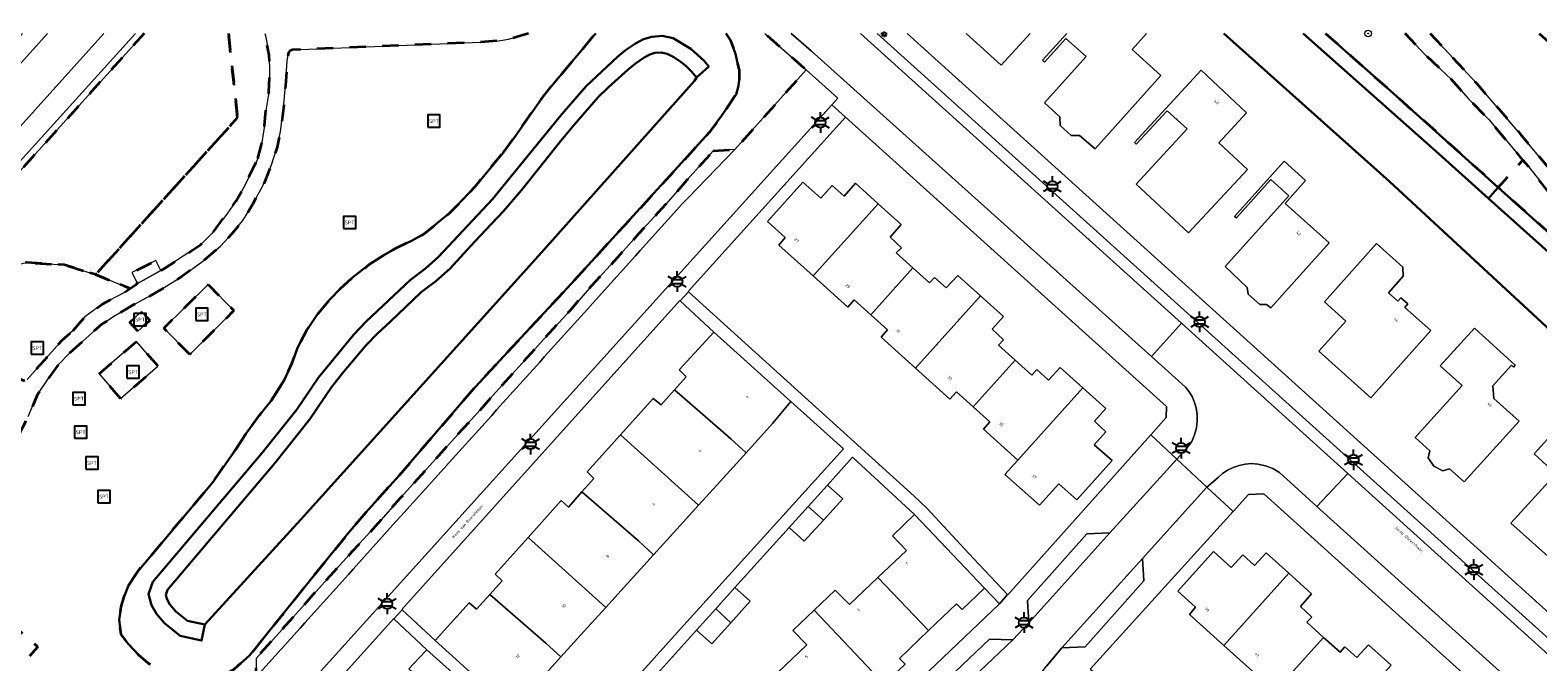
# Model space of a CAD drawing. Extents: x 105780 to 185197, y 477999 to 525027.
# Tile 236 of 256: x 108518 to 108702, y 480023 to 480100. Entities that reach past the tile are written whole.
import ezdxf
from ezdxf.enums import TextEntityAlignment as Align

# ---------------------------------------------------------------- set-up
doc = ezdxf.new("R2010")
doc.units = 0
doc.linetypes.add('XX-HIDDEN', pattern=[4, 2, -2])
for name, color, linetype, lineweight in [('B-GV-GR-MATERIAALGRENS-G', 252, 'XX-HIDDEN', 35), ('B-RO-IE-MEUBILAIR_WEGMEUBILAIR-S', 252, 'Continuous', 25), ('B-RO-IE-TERREINAFSCHEIDING_KUNSTMATIG_HEKWERK-G', 252, 'IE-TERREINAFSCHEIDING-KUNSTMATIG', 18), ('B-WE-GW-WATERGANG_SLOOT_INSTEEK-G', 252, 'Continuous', 30), ('B-XX-KG-KADASTRAAL_BEBOUWING-G', 252, 'Continuous', 20), ('B1-WE-GR-BOOM-S', 90, 'Continuous', 25), ('B1-WE-OG-BEBOUWING-T18', 7, 'Continuous', 18), ('B1-WE-OG-TERREIN_ERF-GV', 252, 'Continuous', 18), ('B1-WE-OG-TOPOGRAFIE-T18', 10, 'Continuous', 18), ('B1-WE-VH-VERHARDING_ASFALT-GV', 252, 'Continuous', 18), ('B1-WE-VH-VERHARDING_BETONSTRAATSTEEN-GV', 252, 'Continuous', 18), ('B1-WE-VH-VERHARDING_TEGEL-GV', 252, 'Continuous', 18), ('B1-WE-VH-VERHARDING_TEGEL_RUBBER-GV', 252, 'Continuous', 18)]:
    doc.layers.add(name, color=color, linetype=linetype, lineweight=lineweight)
doc.styles.add('NLCS-ISO', font='NLCS-ISO.ttf')
doc.styles.add('NLCS-ISO-M200-T18', font='NLCS-ISO.ttf', dxfattribs={"height": 0.36})
doc.linetypes.add('IE-TERREINAFSCHEIDING-KUNSTMATIG', pattern='A,4,[82,NLCS.SHX,S=0.75,R=90,X=0,Y=0],4,-2', length=10)

# ---------------------------------------------------------------- blocks, each defined once
blk = doc.blocks.new('B-SIE-WEG_LICHTMAST-SO')
at = {"ltscale": 0.1}
for p, q in [((-1.1, 0.63), (-2.19, 1.27)), ((0, 1.27), (0, 2.53)), ((1.1, 0.63), (2.19, 1.27)), ((-1.1, -0.63), (-2.19, -1.27)), ((0, -1.27), (0, -2.53)), ((1.1, -0.63), (2.19, -1.27))]:
    blk.add_line(p, q, dxfattribs=at)
at = {"flags": 128}
for points in [[(-1.16, 0.5), (1.16, 0.5)], [(-1.16, -0.5), (1.16, -0.5)]]:
    blk.add_lwpolyline(points, dxfattribs=at)
at = {"ltscale": 0.1}
blk.add_circle((0, 0), 1.27, dxfattribs=at)
at = {"style": 'NLCS-ISO'}
blk.add_attdef('TYPE', text='', height=1.8, dxfattribs=at).set_placement((0, 2.53), align=Align.BOTTOM_CENTER)
blk = doc.blocks.new('SIE-WEG_SPEELTOESTEL-SO')
at = {"flags": 128}
blk.add_lwpolyline([(-0.75, -0.75), (0.75, -0.75), (0.75, 0.75), (-0.75, 0.75)], close=True, dxfattribs=at)
at = {"style": 'NLCS-ISO'}
blk.add_text('SPT', height=0.45, dxfattribs=at).set_placement((0, 0), align=Align.MIDDLE_CENTER)

msp = doc.modelspace()

# ---------------------------------------------------------------- linework, layer by layer
at = {"layer": 'B-GV-GR-MATERIAALGRENS-G', "flags": 128}
for points in [[(108579.025, 480100.013), (108578.062, 480099.706), (108576.596, 480099.307), (108575.349, 480099.113), (108573.19, 480098.953), (108550.184, 480098.025), (108549.875, 480097.87), (108549.714, 480097.679), (108549.53, 480096.617), (108549.347, 480093.653), (108549.112, 480090.91), (108548.743, 480088.044), (108548.31, 480086.122), (108547.64, 480083.955), (108546.569, 480081.383), (108545.296, 480079.1), (108544.524, 480077.809), (108544.139, 480077.165), (108542.781, 480075.52), (108541.408, 480074.034), (108539.261, 480072.192), (108536.68, 480070.33), (108533.683, 480068.433), (108530.618, 480066.771), (108528.576, 480065.583), (108526.927, 480064.509), (108523.002, 480061.018), (108521.566, 480059.527), (108520.355, 480057.846), (108518.995, 480055.846), (108517.912, 480053.224), (108516.241, 480049.941), (108512.457, 480043.837), (108506.659, 480035.837), (108515.317, 480028.355), (108519.102, 480025.085), (108508.127, 480013.069), (108504.408, 480016.411), (108496.822, 480023.227), (108495.642, 480021.757), (108493.462, 480019.352), (108501.224, 480012.355), (108510.368, 480004.573), (108510.371, 480004.57), (108514.333, 480004.643), (108524.949, 480015.365), (108540.952, 480016.132), (108541.277, 480016.506), (108542.196, 480017.516), (108542.995, 480018.394), (108541.869, 480019.38), (108543.208, 480020.846), (108543.531, 480021.2), (108544.639, 480020.169), (108545.806, 480021.492), (108545.741, 480023.686), (108548.921, 480027.194), (108551.617, 480030.242), (108554.824, 480033.791), (108557.499, 480036.721), (108560.715, 480040.254), (108563.341, 480043.236), (108566.571, 480046.789), (108569.211, 480049.74), (108572.434, 480053.26), (108575.037, 480056.196), (108578.248, 480059.751), (108580.889, 480062.686), (108584.139, 480066.232), (108586.714, 480069.187), (108589.952, 480072.701), (108592.563, 480075.632), (108595.793, 480079.158), (108598.408, 480082.113), (108601.594, 480085.676)], [(108532.089, 480100.013), (108503.594, 480068.504), (108506.057, 480066.407), (108507.246, 480067.744), (108510.287, 480069.748), (108514.12, 480071.219), (108517.689, 480072.021), (108522.316, 480071.753), (108526.149, 480070.55), (108543.494, 480089.73)], [(108542.367, 480100.013), (108543.494, 480089.73), (108526.149, 480070.55), (108530.351, 480068.851), (108531.251, 480069.458), (108530.567, 480070.795), (108533.503, 480072.268), (108534.119, 480071.047), (108534.707, 480071.371), (108538.991, 480074.232), (108540.36, 480075.572), (108542.042, 480077.777), (108543.323, 480079.577), (108544.372, 480081.454), (108545.979, 480084.732)], [(108603.132, 480100.013), (108603.69, 480099.134), (108604.313, 480097.531), (108604.75, 480095.503), (108604.754, 480094.317), (108604.675, 480093.612), (108604.377, 480092.556), (108602.603, 480089.928), (108601.105, 480087.893), (108583.776, 480068.926), (108577.008, 480061.647), (108572.069, 480056.335), (108563.199, 480045.997), (108559.149, 480041.513), (108556.807, 480038.737), (108544.94, 480024.037), (108543.066, 480022.38), (108542.142, 480021.862), (108541.036, 480021.241), (108539.14, 480020.988), (108539.061, 480020.977), (108538.464, 480021.071), (108537.461, 480021.228), (108535.917, 480021.58), (108534.396, 480022.031), (108532.618, 480023.056), (108531.42, 480024.066), (108530.141, 480025.472), (108529.288, 480026.608), (108529.008, 480028.389), (108529.259, 480029.989), (108529.621, 480031.228), (108530.167, 480032.579), (108531.249, 480034.25), (108540.513, 480045.265), (108543.228, 480049.153), (108544.496, 480051.113), (108546.173, 480053.382), (108547.558, 480055.094), (108549.178, 480057.648), (108550.156, 480059.793), (108550.806, 480061.62), (108551.93, 480063.762), (108553.247, 480065.71), (108554.769, 480067.514), (108556.056, 480068.864), (108557.521, 480070.213), (108559.58, 480071.773), (108561.351, 480072.922), (108562.993, 480073.883), (108564.73, 480074.674), (108566.3, 480075.549), (108569.463, 480078.137), (108570.185, 480078.886), (108572.526, 480081.314), (108575.912, 480085.448)], [(108543.494, 480089.73), (108542.367, 480100.013)], [(108545.979, 480084.732), (108546.414, 480086.444), (108546.782, 480088.747), (108546.93, 480090.613), (108547.292, 480092.802), (108547.402, 480095.115), (108547.358, 480097.351), (108546.946, 480099.539), (108546.807, 480100.013)], [(108575.912, 480085.448), (108577.47, 480087.555), (108580.603, 480092.022), (108581.796, 480093.515), (108587.087, 480099.854), (108587.252, 480100.013)], [(108601.594, 480085.676), (108604.233, 480085.817), (108612.951, 480095.563), (108607.874, 480100.013)], [(108676.37, 480100.013), (108683.9, 480093.375), (108697.481, 480081.215), (108700.49, 480084.551), (108696.319, 480089.492), (108693.858, 480092.026), (108691.737, 480094.431), (108688.606, 480097.354), (108686.109, 480100.013)], [(108689.172, 480100.013), (108694.865, 480093.893), (108700.172, 480087.732), (108707.922, 480078.413), (108710.746, 480074.835), (108712.657, 480072.672), (108716.704, 480068.347), (108721.166, 480064.022), (108724.852, 480060.706), (108728.981, 480057.271), (108730.911, 480055.508), (108735.212, 480052.088), (108737.658, 480050.367), (108740.645, 480048.379), (108743.732, 480046.244), (108746.58, 480044.47), (108750.989, 480041.63), (108753.693, 480040.139), (108756.161, 480038.368), (108758.542, 480036.798), (108766.682, 480030.668), (108769.051, 480028.884), (108776.59, 480022.752), (108796.325, 480006.957), (108804.526, 480000), (108817.929, 479988.65), (108827.246, 479980.915), (108843.083, 479967.431), (108850.345, 479960.67), (108852.592, 479958.413), (108854.267, 479956.386), (108858.416, 479951.654), (108861.514, 479947.493), (108865.185, 479943.102), (108868.554, 479938.808), (108872.496, 479934.699), (108874.89, 479932.351), (108881.04, 479926.883), (108885.156, 479923.395), (108892.221, 479917.684), (108895.883, 479914.647), (108903.746, 479907.777), (108918.979, 479894.107), (108925.41, 479888.03), (108928.085, 479885.741), (108934.046, 479892.503), (108888.768, 479932.818), (108831.825, 479984.335), (108729.124, 480076.065), (108702.471, 480100.013)]]:
    msp.add_lwpolyline(points, dxfattribs=at)
for points in [[(108708.729, 480074.305), (108705.871, 480077.654), (108703.574, 480080.721), (108701.158, 480083.76), (108700.49, 480084.551), (108697.481, 480081.215), (108739.445, 480043.641), (108741.194, 480045.58), (108738.974, 480047.012), (108733.149, 480051.276), (108729.845, 480053.948), (108721.613, 480060.924), (108718.477, 480063.869), (108716.402, 480065.915), (108713.997, 480068.401)], [(108523.417, 480063.728), (108524.854, 480065.396), (108526.962, 480066.945), (108529.599, 480068.344), (108530.351, 480068.851), (108526.149, 480070.55), (108522.316, 480071.753), (108517.689, 480072.021), (108514.12, 480071.219), (108510.287, 480069.748), (108507.246, 480067.744), (108506.057, 480066.407), (108503.594, 480068.504), (108497.502, 480061.767), (108496.922, 480062.319), (108496.362, 480062.852), (108493.559, 480062.718), (108492.376, 480061.402), (108495.092, 480059.2), (108494.756, 480058.829), (108497.053, 480056.595), (108498.991, 480055.019), (108499.853, 480054.738), (108501.229, 480054.468), (108502.223, 480054.52), (108503.043, 480054.928), (108503.61, 480055.459), (108503.918, 480056.387), (108504.556, 480057.602), (108505.494, 480058.889), (108506.733, 480060.042), (108508.373, 480061.035), (108509.822, 480061.238), (108511.515, 480061.027), (108513.502, 480060.39), (108514.826, 480059.6), (108516.856, 480057.887), (108517.331, 480057.605), (108517.785, 480057.757), (108522.082, 480062.568)], [(108537.641, 480060.817), (108534.478, 480064.018), (108539.881, 480069.356), (108543.044, 480066.154)], [(108531.308, 480063.635), (108530.307, 480064.752), (108531.773, 480066.065), (108532.773, 480064.948)], [(108529.191, 480055.409), (108526.572, 480058.432), (108531.144, 480062.392), (108533.763, 480059.368)], [(108515.317, 480028.355), (108504.408, 480016.411), (108508.127, 480013.069), (108519.102, 480025.085)]]:
    msp.add_lwpolyline(points, close=True, dxfattribs=at)
at = {"layer": 'B-RO-IE-MEUBILAIR_WEGMEUBILAIR-S'}
for points in [[(108622.201, 480099.962), (108622.051, 480099.962)], [(108622.168, 480099.679), (108622.274, 480099.785)], [(108622.451, 480099.712), (108622.451, 480099.562)], [(108622.628, 480099.785), (108622.734, 480099.679)], [(108622.851, 480099.962), (108622.701, 480099.962)]]:
    msp.add_lwpolyline(points, dxfattribs=at)
msp.add_circle((108622.451, 480099.962), 0.2, dxfattribs=at)
at = {"layer": 'B-RO-IE-TERREINAFSCHEIDING_KUNSTMATIG_HEKWERK-G', "flags": 128}
msp.add_lwpolyline([(108506.057, 480066.407), (108507.246, 480067.744), (108510.287, 480069.748), (108514.12, 480071.219), (108517.689, 480072.021), (108522.316, 480071.753), (108526.149, 480070.55), (108530.351, 480068.851)], dxfattribs=at)
at = {"layer": 'B-WE-GW-WATERGANG_SLOOT_INSTEEK-G', "flags": 128}
for points in [[(108596.679, 480099.432), (108595.348, 480099.713), (108594.108, 480099.599), (108593.088, 480099.312), (108592.099, 480098.776), (108590.892, 480097.954), (108589.899, 480097.147), (108586.08, 480093.582), (108583.078, 480090.146), (108574.636, 480079.784), (108568.048, 480072.723), (108566.459, 480071.29), (108564.624, 480069.933), (108559.177, 480064.811), (108557.683, 480063.227), (108553.368, 480058.002), (108550.722, 480054.092), (108546.479, 480048.784), (108533.148, 480033.055), (108532.625, 480031.542), (108532.958, 480030.205), (108533.587, 480029.11), (108534.564, 480027.97), (108536.473, 480026.439), (108539.096, 480025.868), (108539.494, 480027.828), (108537.361, 480028.291), (108535.961, 480029.413), (108535.228, 480030.269), (108534.831, 480030.96), (108534.709, 480031.449), (108534.916, 480032.047), (108548.023, 480047.513), (108552.334, 480052.905), (108554.983, 480056.819), (108556.322, 480058.511), (108559.176, 480061.895), (108560.58, 480063.383), (108562.121, 480064.786), (108565.907, 480068.394), (108567.726, 480069.74), (108569.462, 480071.305), (108571.935, 480074.03), (108573.769, 480075.966), (108575.979, 480078.299), (108578.152, 480080.885), (108582.985, 480086.905), (108584.598, 480088.846), (108587.541, 480092.214), (108588.749, 480093.406), (108591.193, 480095.621), (108592.088, 480096.349), (108593.141, 480097.066), (108593.844, 480097.447), (108594.474, 480097.624), (108595.231, 480097.694), (108595.97, 480097.538), (108596.762, 480097.097), (108597.687, 480096.497), (108598.23, 480096.047), (108598.981, 480095.325), (108599.534, 480094.625), (108601.034, 480095.953), (108600.466, 480096.672), (108598.873, 480098.111)], [(108533.148, 480033.055), (108546.479, 480048.784), (108550.722, 480054.092), (108553.368, 480058.002), (108557.683, 480063.227), (108559.177, 480064.811), (108564.624, 480069.933), (108566.459, 480071.29), (108568.048, 480072.723), (108574.636, 480079.784), (108583.078, 480090.146), (108586.08, 480093.582), (108589.899, 480097.147), (108590.892, 480097.954), (108592.099, 480098.776), (108593.088, 480099.312), (108594.108, 480099.599), (108595.348, 480099.713), (108596.679, 480099.432), (108598.873, 480098.111), (108600.466, 480096.672), (108601.034, 480095.953), (108599.534, 480094.625), (108599.313, 480094.23), (108580.633, 480073.274), (108573.2, 480065.026), (108551.231, 480040.648), (108539.494, 480027.828), (108539.096, 480025.868), (108536.473, 480026.439), (108534.564, 480027.97), (108533.587, 480029.11), (108532.958, 480030.205), (108532.625, 480031.542)], [(108573.2, 480065.026), (108580.633, 480073.274), (108599.313, 480094.23), (108599.534, 480094.625), (108598.981, 480095.325), (108598.23, 480096.047), (108597.687, 480096.497), (108596.762, 480097.097), (108595.97, 480097.538), (108595.231, 480097.694), (108594.474, 480097.624), (108593.844, 480097.447), (108593.141, 480097.066), (108592.088, 480096.349), (108591.193, 480095.621), (108588.749, 480093.406), (108587.541, 480092.214), (108584.598, 480088.846), (108582.985, 480086.905), (108578.152, 480080.885), (108575.979, 480078.299), (108573.769, 480075.966), (108571.935, 480074.03), (108569.462, 480071.305), (108567.726, 480069.74), (108565.907, 480068.394), (108562.121, 480064.786), (108560.58, 480063.383), (108559.176, 480061.895), (108556.322, 480058.511), (108554.983, 480056.819), (108552.334, 480052.905), (108548.023, 480047.513), (108534.916, 480032.047), (108534.709, 480031.449), (108534.831, 480030.96), (108535.228, 480030.269), (108535.961, 480029.413), (108537.361, 480028.291), (108539.494, 480027.828), (108551.231, 480040.648)], [(108697.481, 480081.215), (108697.07, 480080.759), (108696.269, 480079.87), (108730.653, 480049.103), (108738.101, 480042.151), (108739.445, 480043.641)]]:
    msp.add_lwpolyline(points, close=True, dxfattribs=at)
for points in [[(108543.066, 480022.38), (108544.94, 480024.037), (108556.807, 480038.737), (108559.149, 480041.513), (108563.199, 480045.997), (108572.069, 480056.335), (108577.008, 480061.647), (108583.776, 480068.926), (108601.105, 480087.893), (108602.603, 480089.928), (108604.377, 480092.556), (108604.675, 480093.612), (108604.754, 480094.317), (108604.75, 480095.503), (108604.313, 480097.531), (108603.69, 480099.134), (108603.132, 480100.013)], [(108587.252, 480100.013), (108587.087, 480099.854), (108581.796, 480093.515), (108580.603, 480092.022), (108577.47, 480087.555), (108575.912, 480085.448), (108572.526, 480081.314), (108570.185, 480078.886), (108569.463, 480078.137), (108566.3, 480075.549), (108564.73, 480074.674), (108562.993, 480073.883), (108561.351, 480072.922), (108559.58, 480071.773), (108557.521, 480070.213), (108556.056, 480068.864), (108554.769, 480067.514), (108553.247, 480065.71), (108551.93, 480063.762), (108550.806, 480061.62), (108550.156, 480059.793), (108549.178, 480057.648), (108547.558, 480055.094), (108546.173, 480053.382)], [(108663.953, 480100.013), (108684.185, 480081.93), (108714.267, 480054.071), (108746.58, 480025.285), (108750.675, 480021.452), (108750.922, 480020.281), (108772.698, 480000), (108787.842, 479986.042), (108789.331, 479987.7), (108791.107, 479989.677), (108786.096, 479994.194), (108779.655, 480000), (108771.077, 480007.569), (108757.929, 480019.566), (108757.071, 480020.349), (108758.307, 480023.29), (108738.101, 480042.151), (108730.653, 480049.103), (108696.269, 480079.87)], [(108673.637, 480100.013), (108690.199, 480085.302), (108696.269, 480079.87), (108697.07, 480080.759), (108697.481, 480081.215), (108683.9, 480093.375), (108676.37, 480100.013)], [(108696.269, 480079.87), (108690.199, 480085.302), (108673.637, 480100.013)], [(108546.173, 480053.382), (108544.496, 480051.113), (108543.228, 480049.153), (108540.513, 480045.265), (108531.249, 480034.25), (108530.167, 480032.579), (108529.621, 480031.228), (108529.259, 480029.989), (108529.008, 480028.389), (108529.288, 480026.608), (108530.141, 480025.472), (108531.42, 480024.066), (108532.618, 480023.056)]]:
    msp.add_lwpolyline(points, dxfattribs=at)
at = {"layer": 'B-XX-KG-KADASTRAAL_BEBOUWING-G', "flags": 128}
for points in [[(108632.501, 480100.013), (108636.768, 480096.133), (108640.293, 480100.013)], [(108644.778, 480100.013), (108641.82, 480096.729), (108642.058, 480096.515), (108644.655, 480099.398), (108647.122, 480097.176), (108642.035, 480091.529), (108643.929, 480089.814), (108643.953, 480088.786), (108645.311, 480087.555), (108646.31, 480087.56), (108648.241, 480085.928), (108656.269, 480094.885), (108652.74, 480098.064), (108654.495, 480100.013)]]:
    msp.add_lwpolyline(points, dxfattribs=at)
for points in [[(108666.855, 480083.407), (108663.331, 480086.658), (108666.726, 480090.329), (108661.179, 480095.517), (108653.026, 480086.688), (108653.26, 480086.493), (108657.037, 480090.574), (108659.477, 480088.345), (108653.231, 480081.589), (108659.65, 480075.638)], [(108676.815, 480074.427), (108671.437, 480079.226), (108673.949, 480082.035), (108671.316, 480084.426), (108665.262, 480077.663), (108665.491, 480077.486), (108669.698, 480082.18), (108671.887, 480080.178), (108664.123, 480071.531), (108666.819, 480068.997), (108666.909, 480068.151), (108668.335, 480066.897), (108669.151, 480066.917), (108669.691, 480066.498)], [(108621.747, 480079.212), (108618.982, 480081.708), (108617.575, 480080.149), (108616.135, 480081.449), (108614.728, 480079.89), (108612.553, 480081.853), (108608.198, 480077.028), (108610.366, 480075.072), (108609.605, 480074.163), (108613.797, 480070.388)], [(108621.747, 480079.212), (108613.797, 480070.388), (108618.014, 480066.589), (108618.817, 480067.481), (108620.845, 480065.659), (108625.989, 480071.368), (108623.938, 480073.216), (108624.566, 480073.841), (108623.183, 480075.147), (108624.535, 480076.696)], [(108685.877, 480070.373), (108685.815, 480071.474), (108682.606, 480074.337), (108676.248, 480067.211), (108678.859, 480064.881), (108675.564, 480061.188), (108681.928, 480055.508), (108689.252, 480063.716), (108686.073, 480066.552), (108686.446, 480066.97), (108685.596, 480067.729), (108685.223, 480067.311), (108684.066, 480068.343)], [(108634.235, 480067.968), (108631.467, 480070.458), (108630.048, 480068.922), (108628.607, 480070.221), (108628.004, 480069.553), (108625.989, 480071.368), (108620.845, 480065.659), (108622.893, 480063.818), (108622.095, 480062.922), (108626.286, 480059.146)], [(108634.235, 480067.968), (108626.286, 480059.146), (108630.507, 480055.343), (108631.31, 480056.235), (108633.334, 480054.416), (108638.472, 480060.119), (108636.441, 480061.948), (108637.051, 480062.61), (108635.642, 480063.907), (108637.026, 480065.458)], [(108601.65, 480063.541), (108597.41, 480058.93), (108598.3, 480058.065), (108596.856, 480056.475), (108603.752, 480050.484), (108605.604, 480048.805), (108608.848, 480052.383), (108611.08, 480055.059)], [(108690.695, 480046.604), (108691.534, 480046.851), (108693.314, 480045.241), (108700.023, 480052.657), (108696.953, 480055.434), (108696.806, 480056.956), (108699.093, 480059.485), (108699.331, 480059.27), (108699.552, 480059.515), (108694.569, 480064.023), (108690.396, 480059.411), (108693.066, 480056.996), (108687.329, 480050.655), (108689.114, 480049.041), (108688.935, 480048.19), (108689.598, 480047.154)], [(108646.72, 480056.722), (108643.957, 480059.214), (108642.551, 480057.654), (108641.11, 480058.953), (108640.507, 480058.285), (108638.472, 480060.119), (108633.334, 480054.416), (108635.386, 480052.572), (108634.584, 480051.68), (108638.779, 480047.908)], [(108603.752, 480050.484), (108596.856, 480056.475), (108595.21, 480054.662), (108594.262, 480055.433), (108590.263, 480050.978), (108599.778, 480042.378), (108602.017, 480044.848), (108605.604, 480048.805)], [(108646.72, 480056.722), (108638.779, 480047.908), (108637.222, 480046.161), (108641.458, 480042.385), (108643.787, 480044.998), (108645.983, 480043.041), (108650.3, 480047.855), (108648.125, 480049.761), (108649.552, 480051.348), (108648.148, 480052.658), (108649.529, 480054.19)], [(108708.564, 480045.074), (108708.548, 480046.484), (108710.8, 480048.951), (108706.058, 480053.279), (108701.851, 480048.671), (108704.51, 480046.244), (108699.004, 480040.213), (108704.67, 480035.138), (108711.352, 480042.566)], [(108590.263, 480050.978), (108586.202, 480046.454), (108586.998, 480045.648), (108585.552, 480044.015), (108592.455, 480038.022), (108594.307, 480036.343), (108597.55, 480039.921), (108599.778, 480042.378)], [(108592.455, 480038.022), (108585.552, 480044.015), (108583.903, 480042.153), (108583.025, 480042.962), (108578.972, 480038.454), (108588.471, 480029.906), (108590.719, 480032.386), (108594.307, 480036.343)], [(108615.549, 480044.858), (108613.191, 480042.255), (108615.042, 480040.582), (108617.4, 480043.189)], [(108615.042, 480040.582), (108613.191, 480042.255), (108610.85, 480039.67), (108612.703, 480037.994)], [(108626.192, 480041.249), (108623.502, 480038.661), (108625.189, 480036.87), (108621.701, 480033.569), (108627.902, 480027.088), (108631.312, 480030.363), (108631.987, 480029.653), (108634.732, 480032.261)], [(108578.972, 480038.454), (108574.947, 480033.977), (108575.821, 480033.162), (108574.284, 480031.478), (108581.133, 480025.534), (108582.985, 480023.855), (108586.252, 480027.459), (108588.471, 480029.906)], [(108671.893, 480034.097), (108669.127, 480036.594), (108667.72, 480035.035), (108666.28, 480036.335), (108664.873, 480034.776), (108662.698, 480036.739), (108658.343, 480031.914), (108660.511, 480029.958), (108659.75, 480029.049), (108663.943, 480025.273)], [(108621.701, 480033.569), (108618.218, 480030.272), (108616.479, 480032.033), (108613.926, 480029.579), (108622.452, 480020.518), (108625.014, 480022.968), (108624.342, 480023.669), (108627.902, 480027.088)], [(108671.893, 480034.097), (108663.943, 480025.273), (108667.854, 480021.75), (108667.16, 480020.981), (108669.491, 480018.881), (108676.134, 480026.254), (108674.083, 480028.102), (108674.711, 480028.727), (108673.328, 480030.033), (108674.68, 480031.582)], [(108581.133, 480025.534), (108574.284, 480031.478), (108572.666, 480029.706), (108571.791, 480030.489), (108567.631, 480025.881), (108577.063, 480017.324), (108579.421, 480019.924), (108582.985, 480023.855)], [(108604.248, 480032.324), (108601.919, 480029.752), (108603.736, 480028.043), (108606.097, 480030.66)], [(108603.736, 480028.043), (108601.919, 480029.752), (108599.553, 480027.139), (108601.407, 480025.46)], [(108613.926, 480029.579), (108611.33, 480027.084), (108613.008, 480025.327), (108609.474, 480021.964), (108615.656, 480015.444), (108619.17, 480018.755), (108619.943, 480018.119), (108622.452, 480020.518)], [(108684.38, 480022.854), (108681.612, 480025.344), (108680.193, 480023.808), (108678.752, 480025.107), (108678.149, 480024.439), (108676.134, 480026.254), (108669.491, 480018.881), (108671.806, 480016.796), (108672.504, 480017.57), (108676.431, 480014.032)], [(108566.591, 480024.745), (108565.641, 480023.728), (108564.42, 480022.422), (108569.103, 480018.202), (108570.331, 480019.559), (108571.237, 480020.561)]]:
    msp.add_lwpolyline(points, close=True, dxfattribs=at)
at = {"layer": 'B1-WE-GR-BOOM-S', "linetype": 'ByBlock', "lineweight": 18}
for radius in [0.4, 0.05]:
    msp.add_circle((108681.582, 480100.011), radius, dxfattribs=at)
at = {"layer": 'B1-WE-OG-TERREIN_ERF-GV', "flags": 128}
for points in [[(108625.297, 480100.013), (108736.041, 480000), (108760.377, 479978.022), (108763.192, 479975.7), (108771.545, 479968.01), (108778.317, 479975.501), (108787.39, 479985.538), (108787.617, 479985.791), (108787.842, 479986.042), (108772.698, 480000), (108750.922, 480020.281), (108750.675, 480021.452), (108746.58, 480025.285), (108714.267, 480054.071), (108684.185, 480081.93), (108663.953, 480100.013)], [(108640.293, 480100.013), (108636.768, 480096.133), (108632.501, 480100.013)], [(108654.495, 480100.013), (108652.74, 480098.064), (108656.269, 480094.885), (108648.241, 480085.928), (108646.31, 480087.56), (108645.311, 480087.555), (108643.953, 480088.786), (108643.929, 480089.814), (108642.035, 480091.529), (108647.122, 480097.176), (108644.655, 480099.398), (108642.058, 480096.515), (108641.82, 480096.729), (108644.778, 480100.013)], [(108609.474, 480021.964), (108613.008, 480025.327), (108611.33, 480027.084), (108613.926, 480029.579), (108616.479, 480032.033), (108618.218, 480030.272), (108621.701, 480033.569), (108625.189, 480036.87), (108623.502, 480038.661), (108626.192, 480041.249), (108618.616, 480048.249), (108615.549, 480044.858), (108617.4, 480043.189), (108615.042, 480040.582), (108612.703, 480037.994), (108610.85, 480039.67), (108604.248, 480032.324), (108606.097, 480030.66), (108603.736, 480028.043), (108601.407, 480025.46), (108599.553, 480027.139), (108592.948, 480019.821)], [(108667.854, 480021.75), (108663.943, 480025.273), (108659.75, 480029.049), (108660.511, 480029.958), (108658.343, 480031.914), (108662.698, 480036.739), (108664.873, 480034.776), (108666.28, 480036.335), (108667.72, 480035.035), (108669.127, 480036.594), (108671.893, 480034.097), (108674.68, 480031.582), (108673.328, 480030.033), (108674.711, 480028.727), (108674.083, 480028.102), (108676.134, 480026.254), (108678.149, 480024.439), (108678.752, 480025.107), (108680.193, 480023.808), (108681.612, 480025.344), (108684.38, 480022.854)], [(108564.42, 480022.422), (108565.641, 480023.728), (108566.591, 480024.745), (108562.593, 480028.522), (108562.571, 480028.543), (108546.359, 480010.574)]]:
    msp.add_lwpolyline(points, dxfattribs=at)
for points in [[(108666.855, 480083.407), (108659.65, 480075.638), (108653.231, 480081.589), (108659.477, 480088.345), (108657.037, 480090.574), (108653.26, 480086.493), (108653.026, 480086.688), (108661.179, 480095.517), (108666.726, 480090.329), (108663.331, 480086.658)], [(108617.734, 480089.765), (108598.512, 480068.495), (108598.552, 480068.459), (108626.151, 480043.497), (108627.671, 480042.037), (108633.376, 480035.87), (108637.545, 480031.469), (108637.571, 480031.442), (108655.045, 480050.981), (108656.932, 480053.091), (108656.964, 480054.466)], [(108676.815, 480074.427), (108669.691, 480066.498), (108669.151, 480066.917), (108668.335, 480066.897), (108666.909, 480068.151), (108666.819, 480068.997), (108664.123, 480071.531), (108671.887, 480080.178), (108669.698, 480082.18), (108665.491, 480077.486), (108665.262, 480077.663), (108671.316, 480084.426), (108673.949, 480082.035), (108671.437, 480079.226)], [(108634.584, 480051.68), (108635.386, 480052.572), (108633.334, 480054.416), (108631.31, 480056.235), (108630.507, 480055.343), (108626.286, 480059.146), (108622.095, 480062.922), (108622.893, 480063.818), (108620.845, 480065.659), (108618.817, 480067.481), (108618.014, 480066.589), (108613.797, 480070.388), (108609.605, 480074.163), (108610.366, 480075.072), (108608.198, 480077.028), (108612.553, 480081.853), (108614.728, 480079.89), (108616.135, 480081.449), (108617.575, 480080.149), (108618.982, 480081.708), (108621.747, 480079.212), (108624.535, 480076.696), (108623.183, 480075.147), (108624.566, 480073.841), (108623.938, 480073.216), (108625.989, 480071.368), (108628.004, 480069.553), (108628.607, 480070.221), (108630.048, 480068.922), (108631.467, 480070.458), (108634.235, 480067.968), (108637.026, 480065.458), (108635.642, 480063.907), (108637.051, 480062.61), (108636.441, 480061.948), (108638.472, 480060.119), (108640.507, 480058.285), (108641.11, 480058.953), (108642.551, 480057.654), (108643.957, 480059.214), (108646.72, 480056.722), (108649.529, 480054.19), (108648.148, 480052.658), (108649.552, 480051.348), (108648.125, 480049.761), (108650.3, 480047.855), (108645.983, 480043.041), (108643.787, 480044.998), (108641.458, 480042.385), (108637.222, 480046.161), (108638.779, 480047.908)], [(108685.877, 480070.373), (108684.066, 480068.343), (108685.223, 480067.311), (108685.596, 480067.729), (108686.446, 480066.97), (108686.073, 480066.552), (108689.252, 480063.716), (108681.928, 480055.508), (108675.564, 480061.188), (108678.859, 480064.881), (108676.248, 480067.211), (108682.606, 480074.337), (108685.815, 480071.474)], [(108590.263, 480050.978), (108594.262, 480055.433), (108595.21, 480054.662), (108596.856, 480056.475), (108598.3, 480058.065), (108597.41, 480058.93), (108601.65, 480063.541), (108597.548, 480067.344), (108597.515, 480067.375), (108563.561, 480029.65), (108563.587, 480029.626), (108567.631, 480025.881), (108571.791, 480030.489), (108572.666, 480029.706), (108574.284, 480031.478), (108575.821, 480033.162), (108574.947, 480033.977), (108578.972, 480038.454), (108583.025, 480042.962), (108583.903, 480042.153), (108585.552, 480044.015), (108586.998, 480045.648), (108586.202, 480046.454)], [(108690.695, 480046.604), (108689.598, 480047.154), (108688.935, 480048.19), (108689.114, 480049.041), (108687.329, 480050.655), (108693.066, 480056.996), (108690.396, 480059.411), (108694.569, 480064.023), (108699.552, 480059.515), (108699.331, 480059.27), (108699.093, 480059.485), (108696.806, 480056.956), (108696.953, 480055.434), (108700.023, 480052.657), (108693.314, 480045.241), (108691.534, 480046.851)], [(108617.508, 480049.278), (108611.08, 480055.059), (108608.848, 480052.383), (108605.604, 480048.805), (108602.017, 480044.848), (108599.778, 480042.378), (108597.55, 480039.921), (108594.307, 480036.343), (108590.719, 480032.386), (108588.471, 480029.906), (108586.252, 480027.459), (108582.985, 480023.855), (108579.421, 480019.924), (108577.063, 480017.324), (108583.431, 480011.623), (108583.555, 480011.76), (108585.065, 480013.429), (108592.949, 480022.141), (108597.244, 480026.886)], [(108708.564, 480045.074), (108711.352, 480042.566), (108704.67, 480035.138), (108699.004, 480040.213), (108704.51, 480046.244), (108701.851, 480048.671), (108706.058, 480053.279), (108710.8, 480048.951), (108708.548, 480046.484)], [(108668.823, 480043.781), (108666.982, 480043.705), (108665.085, 480041.615), (108647.612, 480022.358), (108662.502, 480010.956), (108669.829, 480004.971), (108674.689, 480000), (108676.357, 479998.294), (108687.741, 479986.115), (108700.423, 480000), (108705.428, 480005.479), (108706.26, 480006.39), (108707.2, 480007.327), (108707.18, 480009.232)], [(108636.542, 480030.351), (108634.732, 480032.261), (108631.987, 480029.653), (108631.312, 480030.363), (108627.902, 480027.088), (108624.342, 480023.669), (108625.014, 480022.968), (108622.452, 480020.518), (108619.943, 480018.119), (108619.17, 480018.755), (108615.656, 480015.444), (108612.169, 480012.158), (108612.844, 480011.383), (108610.297, 480008.984), (108607.744, 480006.58), (108607.076, 480007.271), (108603.514, 480003.906), (108599.984, 480000.573), (108600.49, 480000), (108600.622, 479999.85), (108597.986, 479997.294), (108599.817, 479995.427), (108603.564, 479998.919), (108604.698, 480000)]]:
    msp.add_lwpolyline(points, close=True, dxfattribs=at)
at = {"layer": 'B1-WE-VH-VERHARDING_ASFALT-GV', "flags": 128}
for points in [[(108546.807, 480100.013), (108546.946, 480099.539), (108547.358, 480097.351), (108547.402, 480095.115), (108547.292, 480092.802), (108546.93, 480090.613), (108546.782, 480088.747), (108546.414, 480086.444), (108545.979, 480084.732), (108544.372, 480081.454), (108543.323, 480079.577), (108542.042, 480077.777), (108540.36, 480075.572), (108538.991, 480074.232), (108534.707, 480071.371), (108534.119, 480071.047), (108531.251, 480069.458), (108530.351, 480068.851), (108529.599, 480068.344), (108526.962, 480066.945), (108524.854, 480065.396), (108523.417, 480063.728), (108522.082, 480062.568), (108517.785, 480057.757)], [(108517.912, 480053.224), (108518.995, 480055.846), (108520.355, 480057.846), (108521.566, 480059.527), (108523.002, 480061.018), (108526.927, 480064.509), (108528.576, 480065.583), (108530.618, 480066.771), (108533.683, 480068.433), (108536.68, 480070.33), (108539.261, 480072.192), (108541.408, 480074.034), (108542.781, 480075.52), (108544.139, 480077.165), (108544.524, 480077.809), (108545.296, 480079.1), (108546.569, 480081.383), (108547.64, 480083.955), (108548.31, 480086.122), (108548.743, 480088.044), (108549.112, 480090.91), (108549.347, 480093.653), (108549.53, 480096.617), (108549.714, 480097.679), (108549.875, 480097.87), (108550.184, 480098.025), (108573.19, 480098.953), (108575.349, 480099.113), (108576.596, 480099.307), (108578.062, 480099.706), (108579.025, 480100.013)], [(108686.109, 480100.013), (108688.606, 480097.354), (108691.737, 480094.431), (108693.858, 480092.026), (108696.319, 480089.492), (108700.49, 480084.551), (108701.158, 480083.76), (108703.574, 480080.721)], [(108707.922, 480078.413), (108700.172, 480087.732), (108694.865, 480093.893), (108689.172, 480100.013)]]:
    msp.add_lwpolyline(points, dxfattribs=at)
at = {"layer": 'B1-WE-VH-VERHARDING_BETONSTRAATSTEEN-GV', "flags": 128}
for points in [[(108520.293, 480100.013), (108485.49, 480061.301), (108469.231, 480043.297), (108468.613, 480042.719), (108472.459, 480039.237), (108492.376, 480061.402), (108493.559, 480062.718), (108527.147, 480100.013)], [(108527.147, 480100.013), (108493.559, 480062.718), (108496.362, 480062.852), (108496.922, 480062.319), (108531.01, 480100.013)], [(108611.127, 480100.013), (108613.567, 480097.88), (108655.117, 480060.563), (108658.766, 480064.626), (108619.587, 480100.013)], [(108619.587, 480100.013), (108658.766, 480064.626), (108679.083, 480046.276), (108709.146, 480019.123), (108727.514, 480002.62), (108730.235, 480000), (108754.944, 479977.824), (108755.69, 479977.096), (108756.377, 479976.312), (108757.007, 479975.481), (108757.579, 479974.61), (108758.415, 479973.024), (108761.229, 479974.158), (108732.561, 480000)], [(108732.561, 480000), (108621.609, 480100.013)], [(108545.332, 480012.879), (108616.056, 480091.274), (108616.802, 480092.101), (108612.951, 480095.563), (108604.233, 480085.817), (108598.526, 480079.953), (108597.891, 480079.288), (108592.684, 480073.495), (108592.107, 480072.832), (108586.838, 480067.033), (108586.245, 480066.351), (108580.986, 480060.556), (108580.392, 480059.869), (108575.128, 480054.034), (108574.559, 480053.361), (108569.333, 480047.596), (108568.723, 480046.923), (108563.434, 480041.056), (108562.841, 480040.398), (108557.619, 480034.59), (108557.02, 480033.913), (108551.709, 480028.045), (108551.127, 480027.374), (108545.806, 480021.492)]]:
    msp.add_lwpolyline(points, dxfattribs=at)
for points in [[(108557.02, 480033.913), (108557.619, 480034.59), (108562.841, 480040.398), (108563.434, 480041.056), (108568.723, 480046.923), (108569.333, 480047.596), (108574.559, 480053.361), (108575.128, 480054.034), (108580.392, 480059.869), (108580.986, 480060.556), (108586.245, 480066.351), (108586.838, 480067.033), (108592.107, 480072.832), (108592.684, 480073.495), (108597.891, 480079.288), (108598.526, 480079.953), (108604.233, 480085.817), (108601.594, 480085.676), (108598.408, 480082.113), (108595.793, 480079.158), (108592.563, 480075.632), (108589.952, 480072.701), (108586.714, 480069.187), (108584.139, 480066.232), (108580.889, 480062.686), (108578.248, 480059.751), (108575.037, 480056.196), (108572.434, 480053.26), (108569.211, 480049.74), (108566.571, 480046.789), (108563.341, 480043.236), (108560.715, 480040.254), (108557.499, 480036.721), (108554.824, 480033.791), (108551.617, 480030.242), (108548.921, 480027.194), (108545.741, 480023.686), (108545.806, 480021.492), (108551.127, 480027.374), (108551.709, 480028.045)], [(108658.766, 480064.626), (108655.117, 480060.563), (108658.837, 480057.222), (108659.308, 480056.754), (108659.724, 480056.238), (108660.073, 480055.674), (108660.341, 480055.067), (108660.569, 480054.282), (108660.695, 480053.474), (108660.711, 480052.657), (108660.615, 480051.845), (108660.391, 480050.982), (108660.054, 480050.156), (108659.364, 480049.269), (108658.226, 480048.013), (108661.885, 480044.6), (108663.248, 480045.788), (108663.808, 480046.259), (108664.421, 480046.659), (108665.079, 480046.979), (108665.814, 480047.235), (108666.573, 480047.41), (108667.35, 480047.479), (108668.127, 480047.419), (108669.047, 480047.202), (108669.927, 480046.856), (108670.742, 480046.375), (108675.323, 480042.242), (108679.083, 480046.276)], [(108642.283, 480022.735), (108644.175, 480024.99), (108654.009, 480035.893), (108661.885, 480044.6), (108658.226, 480048.013), (108650.038, 480039.03), (108640.159, 480028.019), (108638.176, 480025.962), (108603.473, 479992.972), (108598.772, 479988.514), (108596.273, 479988.478), (108592.264, 479984.004), (108605.231, 479972.252), (108609.352, 479976.803), (108609.122, 479979.407), (108613.193, 479984.694)], [(108679.083, 480046.276), (108675.323, 480042.242), (108705.49, 480015.025), (108709.146, 480019.123)], [(108650.038, 480039.03), (108647.204, 480038.896), (108639.986, 480030.768), (108640.159, 480028.019)], [(108654.009, 480035.893), (108644.175, 480024.99), (108647.018, 480025.08), (108654.191, 480033.16)], [(108638.176, 480025.962), (108635.323, 480026.047), (108607.977, 480000), (108606.04, 479998.156), (108603.572, 479995.808), (108603.473, 479992.972)]]:
    msp.add_lwpolyline(points, close=True, dxfattribs=at)
at = {"layer": 'B1-WE-VH-VERHARDING_TEGEL-GV', "flags": 128}
for points in [[(108517.228, 480100.013), (108513.669, 480096.041), (108498.826, 480079.574), (108483.758, 480062.615), (108482.458, 480061.334), (108466.46, 480043.674), (108463.561, 480043.476), (108465.885, 480041.391), (108466.31, 480041.454), (108467.513, 480041.894), (108468.245, 480042.375), (108468.613, 480042.719), (108469.231, 480043.297), (108485.49, 480061.301), (108520.293, 480100.013)], [(108531.01, 480100.013), (108496.922, 480062.319), (108497.502, 480061.767), (108503.594, 480068.504), (108532.089, 480100.013)], [(108607.874, 480100.013), (108612.951, 480095.563), (108616.802, 480092.101), (108616.056, 480091.274), (108617.734, 480089.765), (108656.964, 480054.466), (108656.932, 480053.091), (108655.045, 480050.981), (108658.226, 480048.013), (108659.364, 480049.269), (108660.054, 480050.156), (108660.391, 480050.982), (108660.615, 480051.845), (108660.711, 480052.657), (108660.695, 480053.474), (108660.569, 480054.282), (108660.341, 480055.067), (108660.073, 480055.674), (108659.724, 480056.238), (108659.308, 480056.754), (108658.837, 480057.222), (108655.117, 480060.563), (108613.567, 480097.88)], [(108613.567, 480097.88), (108611.127, 480100.013)], [(108621.609, 480100.013), (108732.561, 480000), (108761.229, 479974.158), (108769.876, 479966.163), (108771.545, 479968.01), (108763.192, 479975.7), (108760.377, 479978.022), (108736.041, 480000), (108625.297, 480100.013)], [(108592.948, 480019.821), (108599.553, 480027.139), (108601.919, 480029.752), (108604.248, 480032.324), (108610.85, 480039.67), (108613.191, 480042.255), (108615.549, 480044.858), (108618.616, 480048.249), (108626.192, 480041.249), (108634.732, 480032.261), (108636.542, 480030.351), (108637.545, 480031.469), (108633.376, 480035.87), (108627.671, 480042.037), (108626.151, 480043.497), (108598.552, 480068.459), (108597.548, 480067.344), (108601.65, 480063.541), (108611.08, 480055.059), (108617.508, 480049.278), (108597.244, 480026.886), (108592.949, 480022.141)], [(108607.977, 480000), (108635.323, 480026.047), (108638.176, 480025.962), (108640.159, 480028.019), (108639.986, 480030.768), (108647.204, 480038.896), (108650.038, 480039.03), (108658.226, 480048.013), (108655.045, 480050.981), (108637.571, 480031.442), (108637.545, 480031.469), (108636.542, 480030.351), (108604.698, 480000)], [(108705.49, 480015.025), (108675.323, 480042.242), (108670.742, 480046.375), (108669.927, 480046.856), (108669.047, 480047.202), (108668.127, 480047.419), (108667.35, 480047.479), (108666.573, 480047.41), (108665.814, 480047.235), (108665.079, 480046.979), (108664.421, 480046.659), (108663.808, 480046.259), (108663.248, 480045.788), (108661.885, 480044.6), (108665.085, 480041.615), (108666.982, 480043.705), (108668.823, 480043.781), (108707.18, 480009.232)], [(108647.612, 480022.358), (108665.085, 480041.615), (108661.885, 480044.6), (108654.009, 480035.893), (108654.191, 480033.16), (108647.018, 480025.08), (108644.175, 480024.99), (108642.283, 480022.735)], [(108577.063, 480017.324), (108567.631, 480025.881), (108563.587, 480029.626), (108562.593, 480028.522), (108566.591, 480024.745), (108571.237, 480020.561)]]:
    msp.add_lwpolyline(points, dxfattribs=at)
for points in [[(108617.734, 480089.765), (108616.056, 480091.274), (108545.332, 480012.879), (108541.277, 480016.506), (108540.952, 480016.132), (108541.924, 480011.096), (108552.097, 480001.939), (108554.25, 480000), (108580.249, 479976.595), (108582.014, 479978.437), (108558.091, 480000), (108546.359, 480010.574), (108562.571, 480028.543), (108562.593, 480028.522), (108563.587, 480029.626), (108563.561, 480029.65), (108597.515, 480067.375), (108597.548, 480067.344), (108598.552, 480068.459), (108598.512, 480068.495)], [(108534.119, 480071.047), (108533.503, 480072.268), (108530.567, 480070.795), (108531.251, 480069.458)]]:
    msp.add_lwpolyline(points, close=True, dxfattribs=at)
at = {"layer": 'B1-WE-VH-VERHARDING_TEGEL_RUBBER-GV', "flags": 128}
for points in [[(108537.641, 480060.817), (108543.044, 480066.154), (108539.881, 480069.356), (108534.478, 480064.018)], [(108530.307, 480064.752), (108531.308, 480063.635), (108532.773, 480064.948), (108531.773, 480066.065)], [(108526.572, 480058.432), (108529.191, 480055.409), (108533.763, 480059.368), (108531.144, 480062.392)]]:
    msp.add_lwpolyline(points, close=True, dxfattribs=at)

# ---------------------------------------------------------------- block references
at = {"layer": 'B-RO-IE-MEUBILAIR_WEGMEUBILAIR-S'}
for p in [(108567.464, 480089.303), (108557.179, 480076.919), (108539.127, 480065.689), (108531.571, 480065.059), (108519.018, 480061.584), (108530.731, 480058.657), (108524.119, 480055.404), (108524.329, 480051.311), (108525.694, 480047.533), (108527.163, 480043.44)]:
    msp.add_blockref('SIE-WEG_SPEELTOESTEL-SO', p, dxfattribs=at)
at = {"layer": 'B-RO-IE-MEUBILAIR_WEGMEUBILAIR-S', "xscale": 0.5, "yscale": 0.5, "zscale": 0.5}
for p in [(108614.675, 480089.137), (108643.012, 480081.323), (108597.184, 480069.7), (108661.005, 480064.789), (108579.286, 480049.857), (108658.752, 480049.366), (108679.795, 480047.939), (108694.488, 480034.524), (108561.747, 480030.367), (108639.551, 480028.057)]:
    msp.add_blockref('B-SIE-WEG_LICHTMAST-SO', p, dxfattribs=at)

# ---------------------------------------------------------------- texts
at = {"layer": 'B1-WE-OG-BEBOUWING-T18', "style": 'NLCS-ISO-M200-T18'}
for s, rotation, p in [('40', 318.1, (108663.061, 480091.618)), ('42', 318.1, (108673.088, 480075.581)), ('27', 318, (108611.763, 480074.776)), ('29', 318, (108618.005, 480069.153)), ('44', 318.1, (108685.031, 480065.027)), ('31', 318, (108624.113, 480063.661)), ('33', 318, (108630.494, 480057.911)), ('2', 47.7, (108605.787, 480055.573)), ('46', 318.1, (108696.457, 480054.673)), ('35', 318, (108636.742, 480052.294)), ('4', 47.7, (108599.967, 480049.047)), ('37', 318, (108640.787, 480045.886)), ('6', 47.7, (108594.324, 480042.522)), ('8', 47.7, (108588.682, 480036.175)), ('1', 43.2, (108625.255, 480035.276)), ('10', 47.7, (108583.355, 480030.104)), ('3', 43.2, (108619.312, 480029.58)), ('39', 318, (108661.908, 480029.661)), ('12', 47.7, (108577.712, 480023.932)), ('5', 43.2, (108612.995, 480023.883)), ('41', 318, (108668.011, 480024.165))]:
    msp.add_text(s, height=0.36, rotation=rotation, dxfattribs=at).set_placement(p, align=Align.MIDDLE)
at = {"layer": 'B1-WE-OG-TOPOGRAFIE-T18', "style": 'NLCS-ISO-M200-T18'}
for s, rotation, p in [('Kees van Baarenlaan', 47.7, (108571.543, 480040.385)), ('Jacob Obrechtlaan', 317.7, (108686.588, 480038.246))]:
    msp.add_text(s, height=0.36, rotation=rotation, dxfattribs=at).set_placement(p, align=Align.MIDDLE)

doc.saveas('drawing.dxf')
